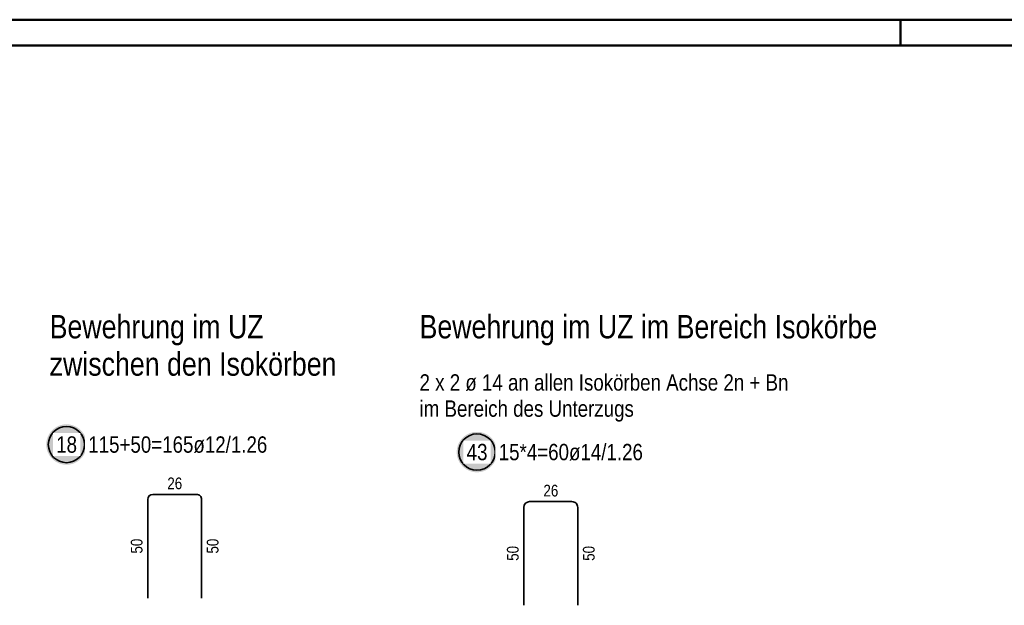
# Model space of a CAD drawing. Header units: millimetres. Extents: x -50 to 89, y -23 to 66.
# Tile 59 of 60: x 69.51 to 79, y 36.4 to 42.05. Entities that reach past the tile are written whole.
import ezdxf

# ---------------------------------------------------------------- set-up
doc = ezdxf.new("R2010")
doc.units = ezdxf.units.MM
doc.styles.add('Arial Narrow', font='ARIALN.TTF')

msp = doc.modelspace()

# ---------------------------------------------------------------- hatches: boundary and pattern name
at = {"lineweight": 25, "true_color": 0xffffff}
for points in [[(70.155094, 37.952604), (70.154975, 37.95941), (70.154619, 37.966207), (70.154026, 37.972987), (70.153197, 37.979743), (70.152132, 37.986466), (70.150833, 37.993147), (70.149302, 37.999779), (70.14754, 38.006354), (70.14555, 38.012863), (70.143334, 38.019298), (70.140895, 38.025653), (70.138236, 38.031918), (70.135359, 38.038087), (70.132269, 38.044151), (70.128969, 38.050104), (70.125464, 38.055938), (70.121757, 38.061647), (70.117853, 38.067222), (70.113756, 38.072658), (70.109473, 38.077948), (70.105008, 38.083085), (70.100366, 38.088063), (70.095553, 38.092875), (70.090575, 38.097517), (70.085438, 38.101983), (70.080148, 38.106266), (70.074712, 38.110363), (70.069137, 38.114267), (70.063429, 38.117974), (70.057594, 38.121479), (70.051641, 38.124779), (70.045577, 38.127869), (70.039408, 38.130746), (70.033143, 38.133405), (70.026788, 38.135844), (70.020353, 38.13806), (70.013844, 38.14005), (70.007269, 38.141812), (70.000637, 38.143343), (69.993956, 38.144642), (69.987233, 38.145706), (69.980477, 38.146536), (69.973697, 38.147129), (69.9669, 38.147485), (69.960094, 38.147604), (69.953289, 38.147485), (69.946492, 38.147129), (69.939711, 38.146536), (69.932956, 38.145706), (69.926233, 38.144642), (69.919551, 38.143343), (69.91292, 38.141812), (69.906345, 38.14005), (69.899836, 38.13806), (69.8934, 38.135844), (69.887046, 38.133405), (69.880781, 38.130746), (69.874612, 38.127869), (69.868547, 38.124779), (69.862594, 38.121479), (69.85676, 38.117974), (69.851052, 38.114267), (69.845476, 38.110363), (69.84004, 38.106266), (69.834751, 38.101983), (69.829614, 38.097517), (69.824636, 38.092875), (69.819823, 38.088063), (69.815181, 38.083085), (69.810716, 38.077948), (69.806432, 38.072658), (69.802336, 38.067222), (69.798432, 38.061647), (69.794725, 38.055938), (69.791219, 38.050104), (69.787919, 38.044151), (69.784829, 38.038087), (69.781953, 38.031918), (69.779293, 38.025653), (69.776854, 38.019298), (69.774638, 38.012863), (69.772648, 38.006354), (69.770887, 37.999779), (69.769355, 37.993147), (69.768057, 37.986466), (69.766992, 37.979743), (69.766163, 37.972987), (69.765569, 37.966207), (69.765213, 37.95941), (69.765094, 37.952604), (69.765213, 37.945799), (69.765569, 37.939002), (69.766163, 37.932221), (69.766992, 37.925465), (69.768057, 37.918743), (69.769355, 37.912061), (69.770887, 37.905429), (69.772648, 37.898855), (69.774638, 37.892346), (69.776854, 37.88591), (69.779293, 37.879556), (69.781953, 37.873291), (69.784829, 37.867122), (69.787919, 37.861057), (69.791219, 37.855104), (69.794725, 37.84927), (69.798432, 37.843562), (69.802336, 37.837986), (69.806432, 37.83255), (69.810716, 37.827261), (69.815181, 37.822124), (69.819823, 37.817146), (69.824636, 37.812333), (69.829614, 37.807691), (69.834751, 37.803226), (69.84004, 37.798942), (69.845476, 37.794846), (69.851052, 37.790942), (69.85676, 37.787235), (69.862594, 37.783729), (69.868547, 37.780429), (69.874612, 37.777339), (69.880781, 37.774463), (69.887046, 37.771803), (69.8934, 37.769364), (69.899836, 37.767148), (69.906345, 37.765158), (69.91292, 37.763397), (69.919551, 37.761865), (69.926233, 37.760567), (69.932956, 37.759502), (69.939711, 37.758672), (69.946492, 37.758079), (69.953289, 37.757723), (69.960094, 37.757604), (69.9669, 37.757723), (69.973697, 37.758079), (69.980477, 37.758672), (69.987233, 37.759502), (69.993956, 37.760567), (70.000637, 37.761865), (70.007269, 37.763397), (70.013844, 37.765158), (70.020353, 37.767148), (70.026788, 37.769364), (70.033143, 37.771803), (70.039408, 37.774463), (70.045577, 37.777339), (70.051641, 37.780429), (70.057594, 37.783729), (70.063429, 37.787235), (70.069137, 37.790942), (70.074712, 37.794846), (70.080148, 37.798942), (70.085438, 37.803226), (70.090575, 37.807691), (70.095553, 37.812333), (70.100366, 37.817146), (70.105008, 37.822124), (70.109473, 37.827261), (70.113756, 37.83255), (70.117853, 37.837986), (70.121757, 37.843562), (70.125464, 37.84927), (70.128969, 37.855104), (70.132269, 37.861057), (70.135359, 37.867122), (70.138236, 37.873291), (70.140895, 37.879556), (70.143334, 37.88591), (70.14555, 37.892346), (70.14754, 37.898855), (70.149302, 37.905429), (70.150833, 37.912061), (70.152132, 37.918743), (70.153197, 37.925465), (70.154026, 37.932221), (70.154619, 37.939002)], [(74.111769, 37.879977), (74.11165, 37.886783), (74.111294, 37.89358), (74.110701, 37.90036), (74.109871, 37.907116), (74.108807, 37.913839), (74.107508, 37.92052), (74.105977, 37.927152), (74.104215, 37.933726), (74.102225, 37.940236), (74.100009, 37.946671), (74.09757, 37.953025), (74.094911, 37.959291), (74.092034, 37.96546), (74.088944, 37.971524), (74.085644, 37.977477), (74.082139, 37.983311), (74.078432, 37.98902), (74.074528, 37.994595), (74.070431, 38.000031), (74.066148, 38.005321), (74.061682, 38.010458), (74.05704, 38.015436), (74.052228, 38.020248), (74.04725, 38.02489), (74.042113, 38.029356), (74.036823, 38.033639), (74.031387, 38.037736), (74.025812, 38.04164), (74.020103, 38.045347), (74.014269, 38.048852), (74.008316, 38.052152), (74.002252, 38.055242), (73.996083, 38.058119), (73.989817, 38.060778), (73.983463, 38.063217), (73.977028, 38.065433), (73.970518, 38.067423), (73.963944, 38.069185), (73.957312, 38.070716), (73.950631, 38.072015), (73.943908, 38.073079), (73.937152, 38.073909), (73.930372, 38.074502), (73.923575, 38.074858), (73.916769, 38.074977), (73.909964, 38.074858), (73.903167, 38.074502), (73.896386, 38.073909), (73.88963, 38.073079), (73.882908, 38.072015), (73.876226, 38.070716), (73.869594, 38.069185), (73.86302, 38.067423), (73.856511, 38.065433), (73.850075, 38.063217), (73.843721, 38.060778), (73.837456, 38.058119), (73.831287, 38.055242), (73.825222, 38.052152), (73.819269, 38.048852), (73.813435, 38.045347), (73.807727, 38.04164), (73.802151, 38.037736), (73.796715, 38.033639), (73.791426, 38.029356), (73.786289, 38.02489), (73.781311, 38.020248), (73.776498, 38.015436), (73.771856, 38.010458), (73.767391, 38.005321), (73.763107, 38.000031), (73.759011, 37.994595), (73.755107, 37.98902), (73.7514, 37.983311), (73.747894, 37.977477), (73.744594, 37.971524), (73.741504, 37.96546), (73.738628, 37.959291), (73.735968, 37.953025), (73.733529, 37.946671), (73.731313, 37.940236), (73.729323, 37.933726), (73.727562, 37.927152), (73.72603, 37.92052), (73.724732, 37.913839), (73.723667, 37.907116), (73.722837, 37.90036), (73.722244, 37.89358), (73.721888, 37.886783), (73.721769, 37.879977), (73.721888, 37.873172), (73.722244, 37.866375), (73.722837, 37.859594), (73.723667, 37.852838), (73.724732, 37.846116), (73.72603, 37.839434), (73.727562, 37.832802), (73.729323, 37.826228), (73.731313, 37.819719), (73.733529, 37.813283), (73.735968, 37.806929), (73.738628, 37.800664), (73.741504, 37.794495), (73.744594, 37.78843), (73.747894, 37.782477), (73.7514, 37.776643), (73.755107, 37.770935), (73.759011, 37.765359), (73.763107, 37.759923), (73.767391, 37.754634), (73.771856, 37.749497), (73.776498, 37.744519), (73.781311, 37.739706), (73.786289, 37.735064), (73.791426, 37.730599), (73.796715, 37.726315), (73.802151, 37.722219), (73.807727, 37.718315), (73.813435, 37.714608), (73.819269, 37.711102), (73.825222, 37.707802), (73.831287, 37.704712), (73.837456, 37.701836), (73.843721, 37.699176), (73.850075, 37.696737), (73.856511, 37.694521), (73.86302, 37.692531), (73.869594, 37.69077), (73.876226, 37.689238), (73.882908, 37.68794), (73.88963, 37.686875), (73.896386, 37.686045), (73.903167, 37.685452), (73.909964, 37.685096), (73.916769, 37.684977), (73.923575, 37.685096), (73.930372, 37.685452), (73.937152, 37.686045), (73.943908, 37.686875), (73.950631, 37.68794), (73.957312, 37.689238), (73.963944, 37.69077), (73.970518, 37.692531), (73.977028, 37.694521), (73.983463, 37.696737), (73.989817, 37.699176), (73.996083, 37.701836), (74.002252, 37.704712), (74.008316, 37.707802), (74.014269, 37.711102), (74.020103, 37.714608), (74.025812, 37.718315), (74.031387, 37.722219), (74.036823, 37.726315), (74.042113, 37.730599), (74.04725, 37.735064), (74.052228, 37.739706), (74.05704, 37.744519), (74.061682, 37.749497), (74.066148, 37.754634), (74.070431, 37.759923), (74.074528, 37.765359), (74.078432, 37.770935), (74.082139, 37.776643), (74.085644, 37.782477), (74.088944, 37.78843), (74.092034, 37.794495), (74.094911, 37.800664), (74.09757, 37.806929), (74.100009, 37.813283), (74.102225, 37.819719), (74.104215, 37.826228), (74.105977, 37.832802), (74.107508, 37.839434), (74.108807, 37.846116), (74.109871, 37.852838), (74.110701, 37.859594), (74.111294, 37.866375)]]:
    msp.add_hatch(color=7, dxfattribs=at).paths.add_polyline_path(points)

# ---------------------------------------------------------------- linework, layer by layer
at = {"color": 4, "linetype": 'Continuous', "lineweight": 50}
for p, q in [((87.5, 42.05), (0, 42.05)), ((87.25, 41.8), (1, 41.8))]:
    msp.add_line(p, q, dxfattribs=at)
at = {"color": 4, "linetype": 'Continuous', "lineweight": 50, "ltscale": 0.2}
msp.add_line((78, 42.05), (78, 41.8), dxfattribs=at)
at = {"color": 2, "linetype": 'Continuous', "lineweight": 35, "ltscale": 0.5}
for p, q in [((70.742918, 36.472046), (70.742918, 37.424046)), ((70.790918, 37.472046), (71.214918, 37.472046)), ((71.262918, 37.424046), (71.262914, 36.472046)), ((74.424368, 37.402016), (74.832368, 37.402016)), ((74.368368, 36.402016), (74.368368, 37.346016)), ((74.888368, 37.346016), (74.888364, 36.402016))]:
    msp.add_line(p, q, dxfattribs=at)
for centre in [(69.960094, 37.952604), (73.916769, 37.879977)]:
    msp.add_circle(centre, 0.175, dxfattribs=at)
for centre, radius, start, end in [((70.790918, 37.424046), 0.048, 90, 180), ((71.214918, 37.424046), 0.048, 359.9997683, 90), ((74.424368, 37.346016), 0.056, 90, 180), ((74.832368, 37.346016), 0.056, 359.9997683, 90)]:
    msp.add_arc(centre, radius, start, end, dxfattribs=at)

# ---------------------------------------------------------------- texts
at = {"color": 4, "lineweight": 50, "style": 'Arial Narrow'}
for s, p in [('Bewehrung im UZ', (69.797744, 38.976568)), ('Bewehrung im UZ im Bereich Isokörbe', (73.363491, 38.976568)), ('zwischen den Isokörben', (69.797744, 38.616568))]:
    msp.add_text(s, height=0.225, dxfattribs=at).set_placement(p)
at = {"color": 2, "lineweight": 35, "style": 'Arial Narrow'}
for s, p in [('2 x 2 ø 14 an allen Isokörben Achse 2n + Bn', (73.363491, 38.472568)), ('im Bereich des Unterzugs', (73.363491, 38.220568))]:
    msp.add_text(s, height=0.1575, dxfattribs=at).set_placement(p)
at = {"color": 3, "lineweight": 25, "char_height": 0.1125, "attachment_point": 1, "line_spacing_factor": 0.9, "style": 'Arial Narrow'}
for insert in [(70.932043, 37.634546), (74.557493, 37.564516)]:
    msp.add_mtext('26', dxfattribs=dict(at, insert=insert))
for insert, rotation in [((70.580418, 36.901171), 90), ((71.312916, 36.901171), 89.9997683), ((74.205868, 36.831141), 90), ((74.938366, 36.831141), 89.9997683)]:
    msp.add_mtext('50', dxfattribs=dict(at, insert=insert, rotation=rotation))

# ---------------------------------------------------------------- next in the draw order: texts
at = {"color": 2, "lineweight": 35, "char_height": 0.1575, "attachment_point": 1, "line_spacing_factor": 0.9, "style": 'Arial Narrow', "bg_fill": 3, "box_fill_scale": 1.2, "bg_fill_color": 256, "bg_fill_true_color": 13158600, "bg_fill_transparency": 0}
for s, insert in [('18', (69.860869, 38.031354)), ('115+50=165ø12/1.26', (70.170094, 38.031354)), ('15*4=60ø14/1.26', (74.126769, 37.958727)), ('43', (73.817544, 37.958727))]:
    msp.add_mtext(s, dxfattribs=dict(at, insert=insert))

doc.saveas('drawing.dxf')
